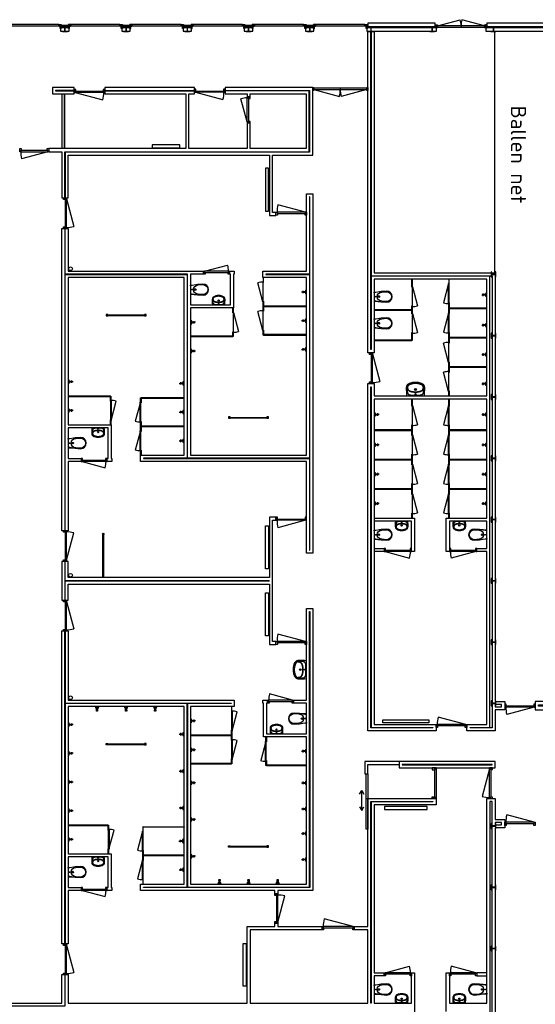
# Model space of a CAD drawing. Header units: millimetres. Extents: x 7256 to 213640, y 21030 to 164335.
# Tile 38 of 70: x 165713 to 182558, y 52634 to 84768. Entities that reach past the tile are written whole.
import ezdxf

# ---------------------------------------------------------------- set-up
doc = ezdxf.new("R2010")
doc.units = ezdxf.units.MM
doc.header["$LTSCALE"] = 100
for name, color, linetype in [('AA28----_KONSTRUKTIE', 252, 'Continuous'), ('AL21----_BUITENWAND', 3, 'Continuous'), ('AL22----_BINNENW_NET', 7, 'FENCELINE1'), ('AL22----_BINNENWAND', 2, 'Continuous'), ('AL28----_KONSTRUKTIE_BETON', 3, 'Continuous'), ('AL28----_KONSTRUKTIE_STAAL', 1, 'Continuous'), ('AL31----_BUITENKOZIJNEN', 1, 'Continuous'), ('AL32----_BINNENKOZIJNEN', 1, 'Continuous'), ('AL51----_RADIATOREN', 8, 'Continuous'), ('AL74----_SANITAIR', 7, 'Continuous'), ('AT22----_BINNENWAND', 7, 'Continuous')]:
    doc.layers.add(name, color=color, linetype=linetype)
doc.styles.add('KW1C', font='isocpeur.ttf', dxfattribs={"height": 250})
doc.linetypes.add('FENCELINE1', pattern='A,6.35,-2.54,[133,ltypeshp.shx,S=2.54,R=0,X=-2.54,Y=0],-2.54,25.4', length=36.83)

# ---------------------------------------------------------------- blocks, each defined once
blk = doc.blocks.new('HEA 160')
at = {"layer": 'AA28----_KONSTRUKTIE'}
h = blk.add_hatch(color=256, dxfattribs=at)
h.dxf.hatch_style = 1
h.paths.add_polyline_path([(80, -76), (80, -67), (18, -67, -0.414214), (3, -52), (3, 52, -0.414214), (18, 67), (80, 67), (80, 76), (-80, 76), (-80, 67), (-18, 67, -0.414214), (-3, 52), (-3, -52, -0.414214), (-18, -67), (-80, -67), (-80, -76)])
at = {"layer": 'AL28----_KONSTRUKTIE_STAAL'}
blk.add_lwpolyline([(-80, 76), (-80, 67), (-18, 67, -0.414214), (-3, 52), (-3, -52, -0.414214), (-18, -67), (-80, -67), (-80, -76), (80, -76), (80, -67), (18, -67, -0.414214), (3, -52), (3, 52, -0.414214), (18, 67), (80, 67), (80, 76)], format="xyb", close=True, dxfattribs=at)
blk = doc.blocks.new('*U133')
at = {"layer": 'AL32----_BINNENKOZIJNEN'}
for points in [[(-900, 50), (-865, 50), (-865, 9), (-850, 9), (-850, -50), (-900, -50)], [(-865, 9), (-35, 9), (-35, 50), (-865, 50)], [(-50, -50), (-50, 9), (-35, 9), (-35, 50), (0, 50), (0, -50)]]:
    blk.add_lwpolyline(points, close=True, dxfattribs=at)
blk.add_lwpolyline([(-35, 50), (-837, 265)], dxfattribs=at)
blk.add_arc((-35, 50), 830, 165, 180, dxfattribs=at)
blk = doc.blocks.new('*U134')
at = {"layer": 'AL32----_BINNENKOZIJNEN'}
for points in [[(-900, 50), (-865, 50), (-865, 9), (-850, 9), (-850, -50), (-900, -50)], [(-865, 9), (-35, 9), (-35, 50), (-865, 50)], [(-50, -50), (-50, 9), (-35, 9), (-35, 50), (0, 50), (0, -50)]]:
    blk.add_lwpolyline(points, close=True, dxfattribs=at)
blk.add_lwpolyline([(-865, 50), (-63, 265)], dxfattribs=at)
blk.add_arc((-865, 50), 830, 0, 15, dxfattribs=at)
blk = doc.blocks.new('*U138')
at = {"layer": 'AL32----_BINNENKOZIJNEN'}
for points in [[(-900, -50), (-865, -50), (-865, -9), (-850, -9), (-850, 50), (-900, 50)], [(-50, 50), (-50, -9), (-35, -9), (-35, -50), (0, -50), (0, 50)], [(-865, -9), (-35, -9), (-35, -50), (-865, -50)]]:
    blk.add_lwpolyline(points, close=True, dxfattribs=at)
blk.add_lwpolyline([(-35, -50), (-837, -265)], dxfattribs=at)
blk.add_arc((-35, -50), 830, 180, 195, dxfattribs=at)
blk = doc.blocks.new('*U137')
at = {"layer": 'AL32----_BINNENKOZIJNEN'}
for points in [[(-900, -50), (-865, -50), (-865, -9), (-850, -9), (-850, 50), (-900, 50)], [(-50, 50), (-50, -9), (-35, -9), (-35, -50), (0, -50), (0, 50)], [(-865, -9), (-35, -9), (-35, -50), (-865, -50)]]:
    blk.add_lwpolyline(points, close=True, dxfattribs=at)
blk.add_lwpolyline([(-865, -50), (-63, -265)], dxfattribs=at)
blk.add_arc((-865, -50), 830, 345, 0, dxfattribs=at)
blk = doc.blocks.new('*U141')
at = {"layer": 'AL31----_BUITENKOZIJNEN'}
for points in [[(-1600, 50), (-1565, 50), (-1565, -50), (-1600, -50)], [(-1565, 21), (-1565, -21), (-35, -21), (-35, 21)], [(-35, 50), (0, 50), (0, -50), (-35, -50)]]:
    blk.add_lwpolyline(points, close=True, dxfattribs=at)
for points in [[(-800, -21), (-800, 21)], [(-1565, -21), (-826, -219)], [(-35, -21), (-774, -219)]]:
    blk.add_lwpolyline(points, dxfattribs=at)
for centre, start, end in [((-1565, -21), 345, 0), ((-35, -21), 179.9983, 195.0006)]:
    blk.add_arc(centre, 765, start, end, dxfattribs=at)
blk = doc.blocks.new('*U145')
at = {"layer": 'AL32----_BINNENKOZIJNEN'}
for points in [[(-950, 50), (-915, 50), (-915, 9), (-900, 9), (-900, -50), (-950, -50)], [(-915, 9), (-35, 9), (-35, 50), (-915, 50)], [(-50, -50), (-50, 9), (-35, 9), (-35, 50), (0, 50), (0, -50)]]:
    blk.add_lwpolyline(points, close=True, dxfattribs=at)
blk.add_lwpolyline([(-35, 51), (-885, 277)], dxfattribs=at)
blk.add_arc((-35, 51), 880, 165.0737, 180.0724, dxfattribs=at)
blk = doc.blocks.new('*U152')
at = {"layer": 'AL32----_BINNENKOZIJNEN'}
for points in [[(-950, 50), (-915, 50), (-915, 9), (-900, 9), (-900, -50), (-950, -50)], [(-915, 9), (-35, 9), (-35, 50), (-915, 50)], [(-50, -50), (-50, 9), (-35, 9), (-35, 50), (0, 50), (0, -50)]]:
    blk.add_lwpolyline(points, close=True, dxfattribs=at)
blk.add_lwpolyline([(-915, 50), (-65, 278)], dxfattribs=at)
blk.add_arc((-915, 50), 880, 0.0013, 15, dxfattribs=at)
blk = doc.blocks.new('*U154')
at = {"layer": 'AL32----_BINNENKOZIJNEN'}
for points in [[(-850, -50), (-815, -50), (-815, -9), (-800, -9), (-800, 50), (-850, 50)], [(-50, 50), (-50, -9), (-35, -9), (-35, -50), (0, -50), (0, 50)], [(-815, -9), (-35, -9), (-35, -50), (-815, -50)]]:
    blk.add_lwpolyline(points, close=True, dxfattribs=at)
blk.add_lwpolyline([(-815, -50), (-62, -252)], dxfattribs=at)
blk.add_arc((-815, -50), 780, 345, 0, dxfattribs=at)
blk = doc.blocks.new('*U155')
at = {"layer": 'AL32----_BINNENKOZIJNEN'}
for points in [[(-850, 50), (-815, 50), (-815, 9), (-800, 9), (-800, -50), (-850, -50)], [(-815, 9), (-35, 9), (-35, 50), (-815, 50)], [(-50, -50), (-50, 9), (-35, 9), (-35, 50), (0, 50), (0, -50)]]:
    blk.add_lwpolyline(points, close=True, dxfattribs=at)
blk.add_lwpolyline([(-35, 50), (-788, 252)], dxfattribs=at)
blk.add_arc((-35, 50), 780, 165, 180, dxfattribs=at)
blk = doc.blocks.new('*U156')
at = {"layer": 'AL32----_BINNENKOZIJNEN'}
for points in [[(-850, -50), (-815, -50), (-815, -9), (-800, -9), (-800, 50), (-850, 50)], [(-50, 50), (-50, -9), (-35, -9), (-35, -50), (0, -50), (0, 50)], [(-815, -9), (-35, -9), (-35, -50), (-815, -50)]]:
    blk.add_lwpolyline(points, close=True, dxfattribs=at)
blk.add_lwpolyline([(-35, -50), (-788, -252)], dxfattribs=at)
blk.add_arc((-35, -50), 780, 180, 195, dxfattribs=at)
blk = doc.blocks.new('*U157')
at = {"layer": 'AL32----_BINNENKOZIJNEN'}
for points in [[(-850, 50), (-815, 50), (-815, 9), (-800, 9), (-800, -50), (-850, -50)], [(-815, 9), (-35, 9), (-35, 50), (-815, 50)], [(-50, -50), (-50, 9), (-35, 9), (-35, 50), (0, 50), (0, -50)]]:
    blk.add_lwpolyline(points, close=True, dxfattribs=at)
blk.add_lwpolyline([(-815, 50), (-62, 252)], dxfattribs=at)
blk.add_arc((-815, 50), 780, 0, 15, dxfattribs=at)
blk = doc.blocks.new('*U131')
at = {"layer": 'AL32----_BINNENKOZIJNEN'}
for points in [[(-1000, 50), (-965, 50), (-965, 9), (-950, 9), (-950, -50), (-1000, -50)], [(-965, 9), (-35, 9), (-35, 50), (-965, 50)], [(-50, -50), (-50, 9), (-35, 9), (-35, 50), (0, 50), (0, -50)]]:
    blk.add_lwpolyline(points, close=True, dxfattribs=at)
blk.add_lwpolyline([(-35, 50), (-933, 291)], dxfattribs=at)
blk.add_arc((-35, 50), 930, 165, 180, dxfattribs=at)
blk = doc.blocks.new('*U130')
at = {"layer": 'AL32----_BINNENKOZIJNEN'}
for points in [[(-1000, -50), (-965, -50), (-965, -9), (-950, -9), (-950, 50), (-1000, 50)], [(-50, 50), (-50, -9), (-35, -9), (-35, -50), (0, -50), (0, 50)], [(-965, -9), (-35, -9), (-35, -50), (-965, -50)]]:
    blk.add_lwpolyline(points, close=True, dxfattribs=at)
blk.add_lwpolyline([(-965, -50), (-67, -291)], dxfattribs=at)
blk.add_arc((-965, -50), 930, 345, 0, dxfattribs=at)
blk = doc.blocks.new('*U129')
at = {"layer": 'AL32----_BINNENKOZIJNEN'}
for points in [[(-1000, -50), (-965, -50), (-965, -9), (-950, -9), (-950, 50), (-1000, 50)], [(-50, 50), (-50, -9), (-35, -9), (-35, -50), (0, -50), (0, 50)], [(-965, -9), (-35, -9), (-35, -50), (-965, -50)]]:
    blk.add_lwpolyline(points, close=True, dxfattribs=at)
blk.add_lwpolyline([(-35, -50), (-933, -291)], dxfattribs=at)
blk.add_arc((-35, -50), 930, 180, 195, dxfattribs=at)
blk = doc.blocks.new('*U151')
at = {"layer": 'AL32----_BINNENKOZIJNEN'}
for points in [[(-1000, 50), (-965, 50), (-965, 9), (-950, 9), (-950, -50), (-1000, -50)], [(-965, 9), (-35, 9), (-35, 50), (-965, 50)], [(-50, -50), (-50, 9), (-35, 9), (-35, 50), (0, 50), (0, -50)]]:
    blk.add_lwpolyline(points, close=True, dxfattribs=at)
blk.add_lwpolyline([(-965, 50), (-67, 291)], dxfattribs=at)
blk.add_arc((-965, 50), 930, 0, 15, dxfattribs=at)
blk = doc.blocks.new('*U164')
at = {"layer": 'AL32----_BINNENKOZIJNEN'}
for points in [[(-1800, 50), (-1765, 50), (-1765, -50), (-1800, -50)], [(-1765, 21), (-1765, -21), (-35, -21), (-35, 21)], [(-35, 50), (0, 50), (0, -50), (-35, -50)]]:
    blk.add_lwpolyline(points, close=True, dxfattribs=at)
for points in [[(-900, 21), (-900, -21)], [(-1765, -21), (-929, -245)], [(-35, -21), (-870, -245)]]:
    blk.add_lwpolyline(points, dxfattribs=at)
for centre, start, end in [((-1765, -21), 345, 0.0008), ((-35, -21), 180.0008, 195.0017)]:
    blk.add_arc(centre, 865, start, end, dxfattribs=at)
blk = doc.blocks.new('*U182')
at = {"layer": 'AL32----_BINNENKOZIJNEN'}
for points in [[(-1050, 50), (-1015, 50), (-1015, 9), (-1000, 9), (-1000, -50), (-1050, -50)], [(-1015, 9), (-35, 9), (-35, 50), (-1015, 50)], [(-50, -50), (-50, 9), (-35, 9), (-35, 50), (0, 50), (0, -50)]]:
    blk.add_lwpolyline(points, close=True, dxfattribs=at)
blk.add_lwpolyline([(-35, 50), (-982, 304)], dxfattribs=at)
blk.add_arc((-35, 50), 980, 165, 180.0038, dxfattribs=at)
blk = doc.blocks.new('WT 04 (R)')
at = {"color": 3}
for centre, radius, start, end in [((266, 164), 136, 44.6333, 93.716), ((257, 300), 1.091783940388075e-11, 92.5317, 90.2017)]:
    blk.add_arc(centre, radius, start, end, dxfattribs=at)
at = {"layer": 'AL74----_SANITAIR'}
for points in [[(257, 300, 0.030203), (0, 289), (0, -289, 0.030203), (257, -300, 0.217499), (363, -260, 0.107077), (423, -127, 0.043293), (438, -11), (438, 11, 0.043293), (423, 127, 0.107077), (363, 260, 0.217499)], [(72, 0, -1), (41, 0, -1)], [(233, 0, -1), (176, 0, -1)], [(227, 0, -1), (182, 0, -1)]]:
    blk.add_lwpolyline(points, format="xyb", close=True, dxfattribs=at)
for points in [[(119, 20), (120, 34), (121, 47), (122, 58), (123, 68), (124, 76), (125, 84), (126, 91), (127, 98), (128, 104), (129, 111), (130, 116), (131, 122), (132, 127), (133, 132), (134, 138), (136, 143), (137, 147), (139, 152), (140, 157), (142, 162), (143, 166), (145, 171), (146, 175), (148, 180), (150, 184), (152, 188), (154, 192), (156, 196), (158, 200), (160, 204), (163, 208), (166, 211), (169, 215), (172, 218), (175, 221), (178, 224), (181, 227), (185, 230), (188, 233), (192, 235), (195, 238), (199, 240), (203, 242), (206, 245), (211, 247), (215, 248), (220, 250), (225, 252), (230, 254), (236, 256), (243, 257), (251, 259), (259, 260), (269, 261), (279, 263), (277, 263), (272, 264), (267, 264), (261, 265), (255, 265), (249, 266), (242, 266), (235, 267), (227, 267), (219, 267), (211, 267), (203, 267), (195, 267), (187, 268), (180, 267), (172, 267), (164, 267), (157, 267), (150, 267), (143, 267), (137, 267), (130, 266), (125, 266), (119, 266), (115, 266), (110, 265), (106, 265), (102, 265), (98, 264), (94, 263), (91, 263), (88, 262), (84, 261), (81, 260), (79, 258), (76, 257), (73, 255), (70, 254), (67, 252), (65, 250), (62, 248), (59, 245), (57, 243), (54, 240), (52, 238), (49, 235), (47, 232), (44, 228), (42, 225), (40, 221), (38, 217), (36, 213), (35, 209), (33, 204), (31, 200), (30, 195), (29, 190), (28, 184), (27, 179), (26, 172), (25, 166), (24, 159), (23, 151), (22, 143), (22, 135), (21, 126), (21, 117), (20, 108), (20, 98), (20, 88), (20, 78), (20, 68), (19, 58), (19, 48), (19, 39), (19, 31), (19, 23), (19, 17), (19, 12), (19, 9), (19, 6), (19, 2), (19, -1), (19, -12), (19, -24), (20, -37), (20, -50), (20, -64), (20, -77), (21, -89), (21, -101), (22, -112), (22, -122), (23, -131), (23, -140), (24, -148), (25, -155), (26, -162), (27, -169), (28, -175), (29, -181), (30, -186), (31, -191), (33, -196), (34, -201), (36, -205), (38, -209), (40, -213), (42, -217), (44, -221), (46, -224), (48, -228), (51, -231), (53, -234), (56, -237), (58, -239), (61, -242), (64, -244), (66, -246), (69, -248), (72, -250), (75, -251), (77, -253), (80, -254), (83, -256), (86, -257), (89, -258), (92, -259), (96, -259), (99, -260), (103, -260), (107, -261), (112, -261), (116, -262), (121, -262), (126, -262), (132, -262), (138, -262), (145, -262), (151, -263), (158, -263), (166, -263), (173, -263), (181, -263), (189, -263), (197, -263), (205, -263), (213, -262), (221, -262), (229, -262), (236, -262), (243, -261), (250, -261), (257, -260), (263, -260), (268, -259), (273, -258), (278, -258), (281, -257), (271, -256), (261, -255), (252, -254), (244, -252), (238, -251), (232, -249), (226, -247), (221, -245), (216, -244), (212, -242), (208, -240), (204, -238), (200, -235), (197, -233), (193, -231), (190, -228), (186, -226), (183, -223), (179, -220), (176, -217), (173, -214), (170, -210), (167, -207), (164, -203), (162, -200), (159, -196), (157, -192), (155, -188), (153, -184), (151, -179), (149, -175), (147, -171), (146, -166), (144, -162), (143, -157), (141, -153), (139, -148), (138, -143), (137, -138), (135, -133), (134, -128), (133, -123), (132, -118), (131, -112), (129, -106), (128, -100), (127, -94), (126, -87), (125, -80), (124, -72), (123, -63), (122, -54), (121, -43), (120, -30), (119, -16), (118, 2)], [(401, -31), (402, -25), (402, -19), (402, -12), (402, -5), (402, 3), (402, 11), (402, 18), (402, 25), (401, 31), (401, 37), (401, 44), (400, 50), (399, 56), (399, 61), (398, 67), (397, 73), (396, 79), (394, 85), (393, 91), (392, 96), (391, 102), (389, 108), (388, 113), (387, 119), (386, 125), (384, 130), (383, 136), (381, 141), (380, 146), (378, 152), (376, 157), (374, 162), (372, 168), (370, 173), (368, 178), (365, 183), (363, 188), (361, 194), (358, 199), (356, 204), (353, 208), (350, 213), (347, 218), (344, 222), (341, 226), (338, 230), (335, 234), (332, 237), (329, 240), (326, 243), (323, 245), (319, 248), (316, 250), (313, 252), (310, 253), (307, 255), (304, 256), (300, 258), (297, 259), (293, 260), (290, 261), (286, 261), (281, 262), (279, 263), (269, 261), (259, 260), (251, 259), (243, 257), (236, 256), (230, 254), (225, 252), (220, 250), (215, 248), (211, 247), (206, 245), (203, 242), (199, 240), (195, 238), (192, 235), (188, 233), (185, 230), (181, 227), (178, 224), (175, 221), (172, 218), (169, 215), (166, 211), (163, 208), (160, 204), (158, 200), (156, 196), (154, 192), (152, 188), (150, 184), (148, 180), (146, 175), (145, 171), (143, 166), (142, 162), (140, 157), (139, 152), (137, 147), (136, 143), (134, 138), (133, 132), (132, 127), (131, 122), (130, 116), (129, 111), (128, 104), (127, 98), (126, 91), (125, 84), (124, 76), (123, 68), (122, 58), (121, 47), (120, 34), (119, 20), (118, 2), (119, -16), (120, -30), (121, -43), (122, -54), (123, -63), (124, -72), (125, -80), (126, -87), (127, -94), (128, -100), (129, -106), (131, -112), (132, -118), (133, -123), (134, -128), (135, -133), (137, -138), (138, -143), (139, -148), (141, -153), (143, -157), (144, -162), (146, -166), (147, -171), (149, -175), (151, -179), (153, -184), (155, -188), (157, -192), (159, -196), (162, -200), (164, -203), (167, -207), (170, -210), (173, -214), (176, -217), (179, -220), (183, -223), (186, -226), (190, -228), (193, -231), (197, -233), (200, -235), (204, -238), (208, -240), (212, -242), (216, -244), (221, -245), (226, -247), (232, -249), (238, -251), (244, -252), (252, -254), (261, -255), (271, -256), (281, -257), (283, -257), (287, -256), (291, -255), (295, -254), (299, -253), (302, -252), (305, -251), (308, -250), (312, -248), (315, -246), (318, -244), (321, -242), (324, -240), (327, -237), (330, -234), (334, -231), (337, -228), (340, -224), (343, -221), (346, -216), (349, -212), (351, -208), (354, -203), (357, -198), (359, -193), (362, -188), (364, -183), (367, -178), (369, -172), (371, -167), (373, -162), (375, -157), (377, -151), (379, -146), (380, -141), (382, -135), (384, -130), (385, -124), (386, -119), (388, -113), (389, -108), (390, -102), (391, -96), (393, -91), (394, -85), (395, -79), (396, -73), (397, -67), (398, -61), (399, -55), (400, -50), (400, -44), (401, -38)]]:
    blk.add_lwpolyline(points, close=True, dxfattribs=at)
blk = doc.blocks.new('WC 17 (R)')
at = {"layer": 'AL74----_SANITAIR'}
for points in [[(407, 182), (232, 169), (0, 125), (0, -125), (232, -169), (408, -182, 0.999913)], [(62, 0, -1), (37, 0, -1)], [(250, 150), (407, 162, -1), (407, -162), (250, -150, -1)], [(175, 0, -1), (125, 0, -1)]]:
    blk.add_lwpolyline(points, format="xyb", close=True, dxfattribs=at)
for points in [[(0, 125), (0, 150), (232, 169)], [(0, -125), (0, -150), (232, -169)]]:
    blk.add_lwpolyline(points, dxfattribs=at)
blk = doc.blocks.new('Mengkraan wasbak (R)')
at = {"layer": 'AL74----_SANITAIR'}
for points in [[(-142, 0), (-122, 0)], [(-112, 0), (-88, 0)], [(-100, 42), (-100, 22)], [(-100, 15), (0, 15), (0, -15), (-100, -15)], [(-100, 12), (-100, -12)], [(-78, 0), (-58, 0)], [(-17, 25), (-22, 15), (0, 15)], [(-17, 38), (-17, 25), (0, 15), (17, 25), (17, 38)], [(0, 15), (0, -15), (17, -25), (22, -15), (22, 15), (17, 25)], [(-100, -22), (-100, -42)], [(-17, -38), (-17, -45), (0, -55), (17, -45), (17, -38)]]:
    blk.add_lwpolyline(points, dxfattribs=at)
for points in [[(0, 55), (-17, 45), (-17, 38), (0, 28), (17, 38), (17, 45)], [(-22, -15), (0, -15), (-17, -25)], [(0, -15), (-17, -25), (-17, -38), (0, -28), (17, -38), (17, -25)]]:
    blk.add_lwpolyline(points, close=True, dxfattribs=at)
blk.add_arc((-100, 0), 15, 90, 270, dxfattribs=at)

msp = doc.modelspace()

# ---------------------------------------------------------------- linework, layer by layer
at = {"layer": 'AL21----_BUITENWAND'}
for points in [[(177090, 84659), (177090, 84549), (179290, 84549), (179290, 84659)], [(180975, 84659), (180975, 84549), (193305, 84549), (193305, 82129), (193415, 82129), (193415, 84659)], [(167052, 84499), (167052, 84389), (167328, 84389), (167328, 84499)], [(169052, 84499), (169052, 84389), (169328, 84389), (169328, 84499)], [(171052, 84499), (171052, 84389), (171328, 84389), (171328, 84499)], [(173052, 84499), (173052, 84389), (173328, 84389), (173328, 84499)], [(175052, 84499), (175052, 84389), (175328, 84389), (175328, 84499)], [(177052, 84499), (177052, 84389), (179328, 84389), (179328, 84499)], [(180937, 84499), (180937, 84389), (193145, 84389), (193145, 82091), (193255, 82091), (193255, 84499)], [(193415, 64779), (193305, 64779), (193305, 62359), (182658, 62359), (182658, 62409), (193255, 62409), (193255, 64817), (193145, 64817), (193145, 62519), (182558, 62519), (182558, 62249), (193415, 62249)]]:
    msp.add_lwpolyline(points, close=True, dxfattribs=at)
at = {"layer": 'AL22----_BINNENW_NET', "ltscale": 0.2}
msp.add_lwpolyline([(181248, 84372), (181228, 84378), (181228, 76504)], dxfattribs=at)
at = {"layer": 'AL22----_BINNENWAND'}
for points in [[(177295, 84389), (177295, 76504), (181248, 76504), (181248, 62519), (181558, 62519), (181558, 62239), (181248, 62239), (181248, 61559), (180318, 61559), (180318, 61769), (180970, 61769), (180970, 67414), (180650, 67414), (180650, 67514), (180970, 67514), (180970, 68404), (179750, 68404), (179750, 67414), (179650, 67414), (179650, 68504), (180970, 68504), (180970, 72384), (177295, 72384), (177295, 61769), (179318, 61769), (179318, 61559), (177085, 61559), (177085, 72894), (177295, 72894), (177295, 72494), (180970, 72494), (180970, 76294), (177295, 76294), (177295, 73894), (177085, 73894), (177085, 84389)], [(177195, 84389), (177195, 76404), (181148, 76404), (181148, 61659), (180428, 61659), (180428, 61669), (181070, 61669), (181070, 76394), (177195, 76394), (177195, 74004), (177185, 74004), (177185, 84389)], [(167495, 82459), (166885, 82459), (166885, 82449), (167495, 82449)], [(167085, 82349), (167085, 80559)], [(167101, 80559), (167101, 82349)], [(167169, 82349), (167169, 80559)], [(167185, 78954), (167185, 80459), (175175, 80459), (175175, 82449), (172421, 82449)], [(167185, 80559), (167185, 82349)], [(172421, 82459), (175185, 82459), (175185, 80449), (167195, 80449), (167195, 78954)], [(168495, 82459), (171421, 82459)], [(168495, 82449), (171421, 82449)], [(167195, 68089), (167195, 76449), (171185, 76449), (171185, 70459), (169755, 70459), (169755, 70449), (175185, 70449), (175185, 67454), (175195, 67454), (175195, 78989), (175185, 78989), (175185, 76459), (173755, 76459), (173755, 76449), (175185, 76449), (175185, 70459), (171195, 70459), (171195, 76459), (167195, 76459), (167195, 77954)], [(167185, 77954), (167185, 68089)], [(168590, 75130), (169790, 75130)], [(168590, 75117), (169790, 75117)], [(172590, 71790), (173790, 71790)], [(172590, 71777), (173790, 71777)], [(177295, 68504), (178615, 68504), (178615, 67414), (178515, 67414), (178515, 68404), (177295, 68404)], [(177295, 67514), (177615, 67514), (177615, 67414), (177295, 67414)], [(167185, 67089), (167185, 65819)], [(167195, 65819), (167195, 66449), (173875, 66449), (173875, 66459), (167195, 66459), (167195, 67089)], [(167195, 64819), (167195, 62459), (172625, 62459), (172625, 62449), (171195, 62449), (171195, 56459), (175185, 56459), (175185, 65454), (175195, 65454), (175195, 56449), (169755, 56449), (169755, 56459), (171185, 56459), (171185, 62449), (167195, 62449), (167195, 54604)], [(167185, 54604), (167185, 64819)], [(168590, 61130), (169790, 61130)], [(168590, 61117), (169790, 61117)], [(178108, 60559), (176985, 60559), (176985, 60159), (177085, 60159), (177085, 60459), (178108, 60459)], [(167195, 52574), (167195, 53604), (167295, 53604), (167295, 52674), (173140, 52674), (173140, 55169), (174045, 55169), (174045, 55285), (174145, 55285), (174145, 55169), (175592, 55169), (175592, 55069), (173240, 55069), (173240, 52674), (177085, 52674), (177085, 55069), (176642, 55069), (176642, 55169), (177085, 55169), (177085, 59349), (179318, 59349), (179318, 59139), (177295, 59139), (177295, 53664), (177615, 53664), (177615, 53564), (177295, 53564), (177295, 52674), (178515, 52674), (178515, 53664), (178615, 53664), (178615, 51096)], [(179650, 52396), (179650, 53664), (179750, 53664), (179750, 52674), (180970, 52674), (180970, 59349), (181248, 59349), (181248, 58669), (181558, 58669), (181558, 58389), (181248, 58389), (181248, 48396)], [(181148, 48496), (181148, 59249), (181070, 59249), (181070, 48574)], [(172590, 57790), (173790, 57790)], [(172590, 57777), (173790, 57777)], [(180970, 53664), (180650, 53664), (180650, 53564), (180970, 53564)], [(164793, 52674), (167085, 52674), (167085, 53604), (167185, 53604), (167185, 52574), (164893, 52574)]]:
    msp.add_lwpolyline(points, dxfattribs=at)
for points in [[(168495, 82559), (168495, 82349), (171144, 82349), (171144, 80559), (166663, 80559), (166663, 80459), (167085, 80459), (167085, 78954), (167295, 78954), (167295, 80349), (173875, 80349), (173875, 78378), (174085, 78378), (174085, 78478), (173975, 78478), (173975, 80349), (175285, 80349), (175285, 82559), (172421, 82559), (172421, 82349), (173144, 82349), (173144, 82249), (173244, 82249), (173244, 82349), (175075, 82349), (175075, 80559), (173244, 80559), (173244, 81399), (173144, 81399), (173144, 80559), (171244, 80559), (171244, 82349), (171421, 82349), (171421, 82559)], [(166785, 82559), (166785, 82349), (167495, 82349), (167495, 82559)], [(167085, 77954), (167295, 77954), (167295, 76559), (171719, 76559), (171719, 76459), (171295, 76459), (171295, 75459), (172600, 75459), (172600, 76459), (172569, 76459), (172569, 76559), (172725, 76559), (172725, 76459), (172700, 76459), (172700, 75359), (171295, 75359), (171295, 70559), (175085, 70559), (175085, 76349), (173655, 76349), (173655, 76559), (175085, 76559), (175085, 79089), (175295, 79089), (175295, 67354), (175085, 67354), (175085, 70349), (169655, 70349), (169655, 70559), (171085, 70559), (171085, 76349), (167295, 76349), (167295, 71549), (168700, 71549), (168700, 70449), (168725, 70449), (168725, 70349), (168569, 70349), (168569, 70449), (168600, 70449), (168600, 71449), (167295, 71449), (167295, 70449), (167719, 70449), (167719, 70349), (167295, 70349), (167295, 68089), (167085, 68089)], [(173665, 76349), (173665, 76186), (173678, 76186), (173678, 76349)], [(178525, 76294), (178535, 76294), (178535, 76034), (178525, 76034)], [(179730, 76294), (179730, 76134), (179740, 76134), (179740, 76294)], [(173665, 75576), (173678, 75576), (173678, 75250), (173665, 75250)], [(179730, 75524), (179740, 75524), (179740, 75174), (179730, 75174)], [(172677, 75359), (172690, 75359), (172690, 75196), (172677, 75196)], [(175085, 75419), (173678, 75419), (173678, 75406), (175085, 75406)], [(177295, 75300), (177295, 75287), (178525, 75287), (178525, 75300)], [(178525, 75424), (178535, 75424), (178535, 75164), (178525, 75164)], [(179740, 75355), (179740, 75342), (180970, 75342), (180970, 75355)], [(168540, 75149), (168540, 75099), (168590, 75099), (168590, 75149)], [(169790, 75149), (169790, 75099), (169840, 75099), (169840, 75149)], [(172677, 74586), (172690, 74586), (172690, 74423), (172677, 74423)], [(173665, 74640), (173678, 74640), (173678, 74477), (173665, 74477)], [(178525, 74554), (178535, 74554), (178535, 74294), (178525, 74294)], [(179730, 74564), (179740, 74564), (179740, 74214), (179730, 74214)], [(171295, 74436), (171295, 74423), (172677, 74423), (172677, 74436)], [(173678, 74490), (173678, 74477), (175085, 74477), (175085, 74490)], [(177295, 74307), (177295, 74294), (178525, 74294), (178525, 74307)], [(179740, 74395), (179740, 74382), (180970, 74382), (180970, 74395)], [(179730, 73604), (179740, 73604), (179740, 73254), (179730, 73254)], [(179740, 73435), (179740, 73422), (180970, 73422), (180970, 73435)], [(177185, 72784), (177195, 72784), (177195, 61669), (179208, 61669), (179208, 61659), (177185, 61659)], [(179730, 72654), (179743, 72654), (179743, 72494), (179730, 72494)], [(167295, 72485), (167295, 72472), (168677, 72472), (168677, 72485)], [(168677, 72485), (168690, 72485), (168690, 72322), (168677, 72322)], [(169665, 72431), (169678, 72431), (169678, 72268), (169665, 72268)], [(169678, 72431), (169678, 72418), (171085, 72418), (171085, 72431)], [(178525, 72384), (178535, 72384), (178535, 72157), (178525, 72157)], [(179730, 72384), (179740, 72384), (179740, 72157), (179730, 72157)], [(168677, 71712), (168690, 71712), (168690, 71549), (168677, 71549)], [(172540, 71809), (172540, 71759), (172590, 71759), (172590, 71809)], [(173790, 71809), (173790, 71759), (173840, 71759), (173840, 71809)], [(169665, 71658), (169678, 71658), (169678, 71332), (169665, 71332)], [(169678, 71501), (169678, 71488), (171085, 71488), (171085, 71501)], [(177295, 71378), (177295, 71365), (178525, 71365), (178525, 71378)], [(178525, 71547), (178535, 71547), (178535, 71197), (178525, 71197)], [(179730, 71547), (179740, 71547), (179740, 71197), (179730, 71197)], [(179740, 71378), (179740, 71365), (180970, 71365), (180970, 71378)], [(169665, 70722), (169678, 70722), (169678, 70559), (169665, 70559)], [(177295, 70418), (177295, 70405), (178525, 70405), (178525, 70418)], [(178525, 70587), (178535, 70587), (178535, 70237), (178525, 70237)], [(179730, 70587), (179740, 70587), (179740, 70237), (179730, 70237)], [(179740, 70418), (179740, 70405), (180970, 70405), (180970, 70418)], [(177295, 69458), (177295, 69445), (178525, 69445), (178525, 69458)], [(178525, 69627), (178535, 69627), (178535, 69277), (178525, 69277)], [(179730, 69627), (179740, 69627), (179740, 69277), (179730, 69277)], [(179740, 69458), (179740, 69445), (180970, 69445), (180970, 69458)], [(167085, 67089), (167085, 65819), (167295, 65819), (167295, 66349), (173875, 66349), (173875, 64378), (174085, 64378), (174085, 64478), (173975, 64478), (173975, 68430), (174085, 68430), (174085, 68530), (173875, 68530), (173875, 66559), (167295, 66559), (167295, 67089)], [(178522, 68667), (178535, 68667), (178535, 68504), (178522, 68504)], [(179730, 68667), (179743, 68667), (179743, 68504), (179730, 68504)], [(168435, 66559), (168435, 67984), (168448, 67984), (168448, 66559)], [(167085, 64819), (167295, 64819), (167295, 62559), (172725, 62559), (172725, 62349), (171295, 62349), (171295, 56559), (175085, 56559), (175085, 61359), (173680, 61359), (173680, 62459), (173655, 62459), (173655, 62559), (173812, 62559), (173812, 62459), (173780, 62459), (173780, 61459), (175085, 61459), (175085, 62459), (174662, 62459), (174662, 62559), (175085, 62559), (175085, 65554), (175295, 65554), (175295, 56349), (174145, 56349), (174145, 56235), (174045, 56235), (174045, 56347), (169655, 56349), (169655, 56559), (171085, 56559), (171085, 62349), (167295, 62349), (167295, 57549), (168700, 57549), (168700, 56449), (168725, 56449), (168725, 56349), (168569, 56349), (168569, 56449), (168600, 56449), (168600, 57449), (167295, 57449), (167295, 56449), (167719, 56449), (167719, 56349), (167295, 56349), (167295, 54604), (167085, 54604)], [(172645, 62349), (172632, 62349), (172632, 62186), (172645, 62186)], [(181248, 62419), (181248, 62339), (181458, 62339), (181458, 62419)], [(171295, 61419), (171295, 61406), (172632, 61406), (172632, 61419)], [(172632, 61576), (172645, 61576), (172645, 61250), (172632, 61250)], [(168540, 61149), (168590, 61149), (168590, 61099), (168540, 61099)], [(169790, 61149), (169790, 61099), (169840, 61099), (169840, 61149)], [(173760, 61359), (173773, 61359), (173773, 61196), (173760, 61196)], [(171295, 60490), (171295, 60477), (172632, 60477), (172632, 60490)], [(172632, 60640), (172645, 60640), (172645, 60477), (172632, 60477)], [(173760, 60586), (173773, 60586), (173773, 60423), (173760, 60423)], [(173773, 60436), (173773, 60423), (175085, 60423), (175085, 60436)], [(178108, 60559), (178108, 60349), (181248, 60349), (181248, 60559)], [(178208, 60459), (178208, 60449), (181148, 60449), (181148, 60459)], [(179208, 59249), (179208, 59239), (177195, 59239), (177195, 52674), (177185, 52674), (177185, 59249)], [(167295, 58485), (167295, 58472), (168607, 58472), (168607, 58485)], [(168607, 58485), (168620, 58485), (168620, 58322), (168607, 58322)], [(181248, 58569), (181248, 58489), (181458, 58489), (181458, 58569)], [(169735, 58431), (169735, 58268), (169748, 58268), (169748, 58431)], [(171085, 58431), (171085, 58418), (169748, 58418), (169748, 58431)], [(168607, 57712), (168620, 57712), (168620, 57549), (168607, 57549)], [(169735, 57658), (169748, 57658), (169748, 57332), (169735, 57332)], [(172540, 57809), (172590, 57809), (172590, 57759), (172540, 57759)], [(173790, 57809), (173790, 57759), (173840, 57759), (173840, 57809)], [(169748, 57501), (169748, 57488), (171085, 57488), (171085, 57501)], [(169735, 56559), (169748, 56559), (169748, 56722), (169735, 56722)]]:
    msp.add_lwpolyline(points, close=True, dxfattribs=at)
for centre, radius in [((167375, 76639), 60), ((168442, 67984), 25), ((167375, 66639), 60), ((167375, 62639), 60)]:
    msp.add_circle(centre, radius, dxfattribs=at)
at = {"layer": 'AL31----_BUITENKOZIJNEN'}
for points in [[(167008, 84552), (165372, 84552)], [(166990, 84612), (165390, 84612)], [(167090, 84589), (167290, 84589)], [(169008, 84552), (167372, 84552)], [(168990, 84612), (167390, 84612)], [(169090, 84589), (169290, 84589)], [(171008, 84552), (169372, 84552)], [(170990, 84612), (169390, 84612)], [(171090, 84589), (171290, 84589)], [(173008, 84552), (171372, 84552)], [(172990, 84612), (171390, 84612)], [(173090, 84589), (173290, 84589)], [(175008, 84552), (173372, 84552)], [(174990, 84612), (173390, 84612)], [(175090, 84589), (175290, 84589)], [(177008, 84552), (175372, 84552)], [(176990, 84612), (175390, 84612)]]:
    msp.add_lwpolyline(points, dxfattribs=at)
for points in [[(167052, 84552), (167008, 84552), (167008, 84589), (166990, 84589), (166990, 84612), (167070, 84612), (167070, 84589), (167052, 84589)], [(167052, 84484), (167034, 84484), (167034, 84552), (167052, 84552)], [(167090, 84499), (167090, 84589), (167052, 84589), (167052, 84499)], [(167328, 84499), (167328, 84589), (167290, 84589), (167290, 84499)], [(167372, 84552), (167372, 84589), (167390, 84589), (167390, 84612), (167310, 84612), (167310, 84589), (167328, 84589), (167328, 84552)], [(167328, 84484), (167346, 84484), (167346, 84552), (167328, 84552)], [(169052, 84552), (169008, 84552), (169008, 84589), (168990, 84589), (168990, 84612), (169070, 84612), (169070, 84589), (169052, 84589)], [(169052, 84484), (169034, 84484), (169034, 84552), (169052, 84552)], [(169090, 84499), (169090, 84589), (169052, 84589), (169052, 84499)], [(169328, 84499), (169328, 84589), (169290, 84589), (169290, 84499)], [(169372, 84552), (169372, 84589), (169390, 84589), (169390, 84612), (169310, 84612), (169310, 84589), (169328, 84589), (169328, 84552)], [(169328, 84484), (169346, 84484), (169346, 84552), (169328, 84552)], [(171052, 84552), (171008, 84552), (171008, 84589), (170990, 84589), (170990, 84612), (171070, 84612), (171070, 84589), (171052, 84589)], [(171052, 84484), (171034, 84484), (171034, 84552), (171052, 84552)], [(171090, 84499), (171090, 84589), (171052, 84589), (171052, 84499)], [(171328, 84499), (171328, 84589), (171290, 84589), (171290, 84499)], [(171372, 84552), (171372, 84589), (171390, 84589), (171390, 84612), (171310, 84612), (171310, 84589), (171328, 84589), (171328, 84552)], [(171328, 84484), (171346, 84484), (171346, 84552), (171328, 84552)], [(173052, 84552), (173008, 84552), (173008, 84589), (172990, 84589), (172990, 84612), (173070, 84612), (173070, 84589), (173052, 84589)], [(173052, 84484), (173034, 84484), (173034, 84552), (173052, 84552)], [(173090, 84499), (173090, 84589), (173052, 84589), (173052, 84499)], [(173328, 84499), (173328, 84589), (173290, 84589), (173290, 84499)], [(173372, 84552), (173372, 84589), (173390, 84589), (173390, 84612), (173310, 84612), (173310, 84589), (173328, 84589), (173328, 84552)], [(173328, 84484), (173346, 84484), (173346, 84552), (173328, 84552)], [(175052, 84552), (175008, 84552), (175008, 84589), (174990, 84589), (174990, 84612), (175070, 84612), (175070, 84589), (175052, 84589)], [(175052, 84484), (175034, 84484), (175034, 84552), (175052, 84552)], [(175090, 84499), (175090, 84589), (175052, 84589), (175052, 84499)], [(175328, 84499), (175328, 84589), (175290, 84589), (175290, 84499)], [(175372, 84552), (175372, 84589), (175390, 84589), (175390, 84612), (175310, 84612), (175310, 84589), (175328, 84589), (175328, 84552)], [(175328, 84484), (175346, 84484), (175346, 84552), (175328, 84552)], [(177052, 84552), (177008, 84552), (177008, 84589), (176990, 84589), (176990, 84612), (177070, 84612), (177070, 84589), (177052, 84589)], [(177052, 84484), (177034, 84484), (177034, 84552), (177052, 84552)], [(177090, 84499), (177090, 84589), (177052, 84589), (177052, 84499)], [(179290, 84599), (179333, 84599), (179333, 84499), (179290, 84499)], [(180975, 84599), (180933, 84599), (180933, 84499), (180975, 84499)]]:
    msp.add_lwpolyline(points, close=True, dxfattribs=at)
at = {"layer": 'AL32----_BINNENKOZIJNEN'}
for points in [[(173659, 75556), (173491, 76184)], [(178542, 76054), (178710, 75426)], [(179724, 76154), (179556, 75526)], [(172697, 75216), (172865, 74588)], [(173659, 74620), (173491, 75248)], [(179724, 75194), (179556, 74566)], [(178542, 75184), (178710, 74556)], [(179724, 73584), (179556, 74212)], [(179724, 72634), (179556, 73262)], [(168697, 71692), (168865, 72320)], [(169659, 72288), (169491, 71660)], [(178542, 72177), (178710, 71549)], [(179724, 72177), (179556, 71549)], [(169659, 71352), (169491, 70724)], [(178542, 71217), (178710, 70589)], [(179724, 71217), (179556, 70589)], [(178542, 70257), (178710, 69629)], [(179724, 70257), (179556, 69629)], [(178542, 69297), (178710, 68669)], [(179724, 69297), (179556, 68669)], [(172652, 61556), (172820, 62184)], [(172652, 60620), (172820, 61248)], [(173754, 61216), (173586, 60588)], [(176816, 59490), (176886, 59611), (176956, 59490)], [(176886, 58956), (176886, 59611)], [(177035, 59349), (177085, 59349)], [(176816, 59077), (176886, 58956), (176956, 59077)], [(168627, 57692), (168795, 58320)], [(169729, 58288), (169561, 57660)], [(169729, 57352), (169561, 56724)]]:
    msp.add_lwpolyline(points, dxfattribs=at)
for points in [[(173652, 75556), (173665, 75556), (173665, 76206), (173652, 76206)], [(178548, 76054), (178535, 76054), (178535, 75404), (178548, 75404)], [(179717, 76154), (179730, 76154), (179730, 75504), (179717, 75504)], [(172703, 75216), (172690, 75216), (172690, 74566), (172703, 74566)], [(173652, 74620), (173665, 74620), (173665, 75270), (173652, 75270)], [(179717, 75194), (179730, 75194), (179730, 74544), (179717, 74544)], [(178548, 75184), (178535, 75184), (178535, 74534), (178548, 74534)], [(179717, 73584), (179730, 73584), (179730, 74234), (179717, 74234)], [(179717, 72634), (179730, 72634), (179730, 73284), (179717, 73284)], [(168703, 71692), (168690, 71692), (168690, 72342), (168703, 72342)], [(169652, 72288), (169665, 72288), (169665, 71638), (169652, 71638)], [(178548, 72177), (178535, 72177), (178535, 71527), (178548, 71527)], [(179717, 72177), (179730, 72177), (179730, 71527), (179717, 71527)], [(169652, 71352), (169665, 71352), (169665, 70702), (169652, 70702)], [(178548, 71217), (178535, 71217), (178535, 70567), (178548, 70567)], [(179717, 71217), (179730, 71217), (179730, 70567), (179717, 70567)], [(178548, 70257), (178535, 70257), (178535, 69607), (178548, 69607)], [(179717, 70257), (179730, 70257), (179730, 69607), (179717, 69607)], [(178548, 69297), (178535, 69297), (178535, 68647), (178548, 68647)], [(179717, 69297), (179730, 69297), (179730, 68647), (179717, 68647)], [(172658, 61556), (172645, 61556), (172645, 62206), (172658, 62206)], [(172658, 60620), (172645, 60620), (172645, 61270), (172658, 61270)], [(173747, 61216), (173760, 61216), (173760, 60566), (173747, 60566)], [(177035, 60159), (177085, 60159), (177085, 58349), (177035, 58349)], [(179188, 60349), (179188, 60289), (179273, 60289), (179273, 60314), (179318, 60314), (179318, 60349)], [(179278, 60314), (179318, 60314), (179318, 59384), (179278, 59384)], [(179188, 59349), (179188, 59409), (179273, 59409), (179273, 59384), (179318, 59384), (179318, 59349)], [(168633, 57692), (168620, 57692), (168620, 58342), (168633, 58342)], [(169722, 58288), (169735, 58288), (169735, 57638), (169722, 57638)], [(169722, 57352), (169735, 57352), (169735, 56702), (169722, 56702)]]:
    msp.add_lwpolyline(points, close=True, dxfattribs=at)
for centre, start, end in [((173659, 75556), 89.7475, 105), ((179724, 76154), 255, 270.2525), ((173659, 74620), 89.7475, 105), ((178542, 76054), 269.7475, 285), ((172697, 75216), 269.7475, 285), ((178542, 75184), 269.7475, 285), ((179724, 75194), 255, 270.2525), ((179724, 73584), 89.7475, 105), ((179724, 72634), 89.7475, 105), ((168697, 71692), 75, 90.2525), ((169659, 72288), 255, 270.2525), ((178542, 72177), 269.7475, 285), ((179724, 72177), 255, 270.2525), ((169659, 71352), 255, 270.2525), ((178542, 71217), 269.7475, 285), ((179724, 71217), 255, 270.2525), ((178542, 70257), 269.7475, 285), ((179724, 70257), 255, 270.2525), ((178542, 69297), 269.7475, 285), ((179724, 69297), 255, 270.2525), ((172652, 61556), 75, 90.2525), ((172652, 60620), 75, 90.2525), ((173754, 61216), 255, 270.2525), ((168627, 57692), 75, 90.2525), ((169729, 58288), 255, 270.2525), ((169729, 57352), 255, 270.2525)]:
    msp.add_arc(centre, 650, start, end, dxfattribs=at)
at = {"layer": 'AL51----_RADIATOREN'}
for points in [[(170044, 80686), (170044, 80586), (170944, 80586), (170944, 80686)], [(173845, 79917), (173745, 79917), (173745, 78517), (173845, 78517)], [(173745, 68244), (173845, 68244), (173845, 66844), (173745, 66844)], [(173745, 66063), (173845, 66063), (173845, 64663), (173745, 64663)], [(177577, 61919), (179077, 61919), (179077, 61819), (177577, 61819)], [(177627, 59089), (177627, 58989), (179027, 58989), (179027, 59089)], [(173010, 54621), (173110, 54621), (173110, 53221), (173010, 53221)]]:
    msp.add_lwpolyline(points, close=True, dxfattribs=at)

# ---------------------------------------------------------------- block references
at = {"layer": 'AL28----_KONSTRUKTIE_BETON'}
for p in [(167190, 84454), (169190, 84454), (171190, 84454), (173190, 84454), (175190, 84454), (177190, 84454), (179190, 84454), (181190, 84454)]:
    msp.add_blockref('HEA 160', p, dxfattribs=at)
at = {"layer": 'AL28----_KONSTRUKTIE_BETON', "rotation": 90}
for p in [(181190, 76454), (181190, 74454), (181190, 72454), (181190, 70454), (181190, 68454), (181190, 66454), (181190, 64454), (181190, 62454), (181190, 58454), (181190, 56454), (181190, 54454)]:
    msp.add_blockref('HEA 160', p, dxfattribs=at)
at = {"layer": 'AL31----_BUITENKOZIJNEN', "rotation": 180.0000000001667}
msp.add_blockref('*U141', (179333, 84549), dxfattribs=at)
at = {"layer": 'AL32----_BINNENKOZIJNEN'}
for name, p in [('*U130', (168495, 82439)), ('*U130', (172421, 82449)), ('*U164', (177085, 82509)), ('*U131', (175085, 78437)), ('*U157', (172569, 76509)), ('*U154', (168569, 70399)), ('*U129', (175085, 68480)), ('*U137', (178515, 67464)), ('*U138', (180650, 67464)), ('*U131', (175085, 64428)), ('*U155', (174662, 62509)), ('*U129', (182558, 62384)), ('*U131', (180318, 61719)), ('*U131', (182558, 58524)), ('*U154', (168569, 56399)), ('*U182', (176642, 55119)), ('*U134', (178515, 53614)), ('*U133', (180650, 53614))]:
    msp.add_blockref(name, p, dxfattribs=at)
for name, p, rotation in [('*U156', (173194, 81399), 270), ('*U152', (165713, 80509), 180), ('*U151', (167190, 77954), 270), ('*U151', (177190, 72894), 270), ('*U131', (167190, 67089), 270), ('*U151', (167190, 64819), 270), ('*U130', (181109, 59349), 270), ('*U145', (174095, 55285), 270), ('*U151', (167195, 53604), 270)]:
    msp.add_blockref(name, p, dxfattribs=dict(at, rotation=rotation))
at = {"layer": 'AL74----_SANITAIR'}
for name, p, rotation in [('WC 17 (R)', (171295, 75959), 0.04969307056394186), ('WC 17 (R)', (177295, 75729), 0.04969307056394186), ('Mengkraan wasbak (R)', (171318, 74891), 180), ('WC 17 (R)', (177295, 74859), 0.04969307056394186), ('Mengkraan wasbak (R)', (171318, 73955), 180), ('Mengkraan wasbak (R)', (167318, 72953), 180), ('WT 04 (R)', (178644, 72494), 90), ('Mengkraan wasbak (R)', (167318, 72017), 180), ('Mengkraan wasbak (R)', (177318, 71881), 180), ('WC 17 (R)', (167295, 70949), 0.04969307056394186), ('Mengkraan wasbak (R)', (177318, 70892), 180), ('Mengkraan wasbak (R)', (177318, 69932), 180), ('Mengkraan wasbak (R)', (177318, 68975), 180), ('WC 17 (R)', (177295, 67959), 0.04969307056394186), ('WC 17 (R)', (180970, 67959), 180.0496930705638), ('WT 04 (R)', (175085, 63556), 180.0000000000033), ('Mengkraan wasbak (R)', (168240, 62327), 90), ('Mengkraan wasbak (R)', (169190, 62327), 90), ('Mengkraan wasbak (R)', (170140, 62327), 90), ('WC 17 (R)', (175085, 61959), 180.0496930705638), ('Mengkraan wasbak (R)', (167318, 61761), 180), ('Mengkraan wasbak (R)', (171318, 61884), 180), ('Mengkraan wasbak (R)', (167318, 60825), 180), ('Mengkraan wasbak (R)', (171318, 60942), 180), ('Mengkraan wasbak (R)', (167318, 59889), 180), ('Mengkraan wasbak (R)', (171318, 59864), 180), ('Mengkraan wasbak (R)', (167318, 58953), 180), ('Mengkraan wasbak (R)', (171318, 58664), 180), ('Mengkraan wasbak (R)', (167318, 58017), 180), ('Mengkraan wasbak (R)', (171318, 57464), 180), ('WC 17 (R)', (167295, 56949), 0.04969307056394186), ('Mengkraan wasbak (R)', (172240, 56581), 270), ('Mengkraan wasbak (R)', (173190, 56581), 270), ('Mengkraan wasbak (R)', (174140, 56581), 270), ('WC 17 (R)', (177295, 53119), 0.04969307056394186), ('WC 17 (R)', (180970, 53119), 180.0496930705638)]:
    msp.add_blockref(name, p, dxfattribs=dict(at, rotation=rotation))
for p in [(175063, 75881), (180948, 75791), (175063, 74945), (180948, 74802), (175063, 74009), (180948, 73842), (171063, 72899), (180948, 72885), (171063, 71963), (180948, 71881), (171063, 71027), (180948, 70892), (180948, 69932), (180948, 68975), (171063, 61447), (175063, 60897), (171063, 60241), (175063, 59859), (171063, 59041), (175063, 59009), (175063, 58209), (171051, 57963), (175063, 57359), (171063, 57027)]:
    msp.add_blockref('Mengkraan wasbak (R)', p, dxfattribs=at)
for p, xscale, yscale, zscale, rotation in [((172211, 75459), 0.6999999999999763, 0.6999999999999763, 0.6999999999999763, 90), ((168276, 71449), 0.6999999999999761, 0.6999999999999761, 0.6999999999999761, 270), ((178191, 68404), 0.6999999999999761, 0.6999999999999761, 0.6999999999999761, 270), ((180075, 68404), 0.6999999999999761, 0.6999999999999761, 0.6999999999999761, 270), ((174105, 61459), 0.6999999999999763, 0.6999999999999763, 0.6999999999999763, 90), ((168276, 57449), 0.6999999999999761, 0.6999999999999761, 0.6999999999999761, 270), ((178191, 52674), 0.6999999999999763, 0.6999999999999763, 0.6999999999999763, 90), ((180075, 52674), 0.6999999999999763, 0.6999999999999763, 0.6999999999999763, 90)]:
    msp.add_blockref('WT 04 (R)', p, dxfattribs=dict(at, xscale=xscale, yscale=yscale, zscale=zscale, rotation=rotation))

# ---------------------------------------------------------------- texts
at = {"layer": 'AT22----_BINNENWAND', "style": 'KW1C'}
msp.add_text('Ballen net', height=500, rotation=270, dxfattribs=at).set_placement((181759, 81963))

doc.saveas('drawing.dxf')
